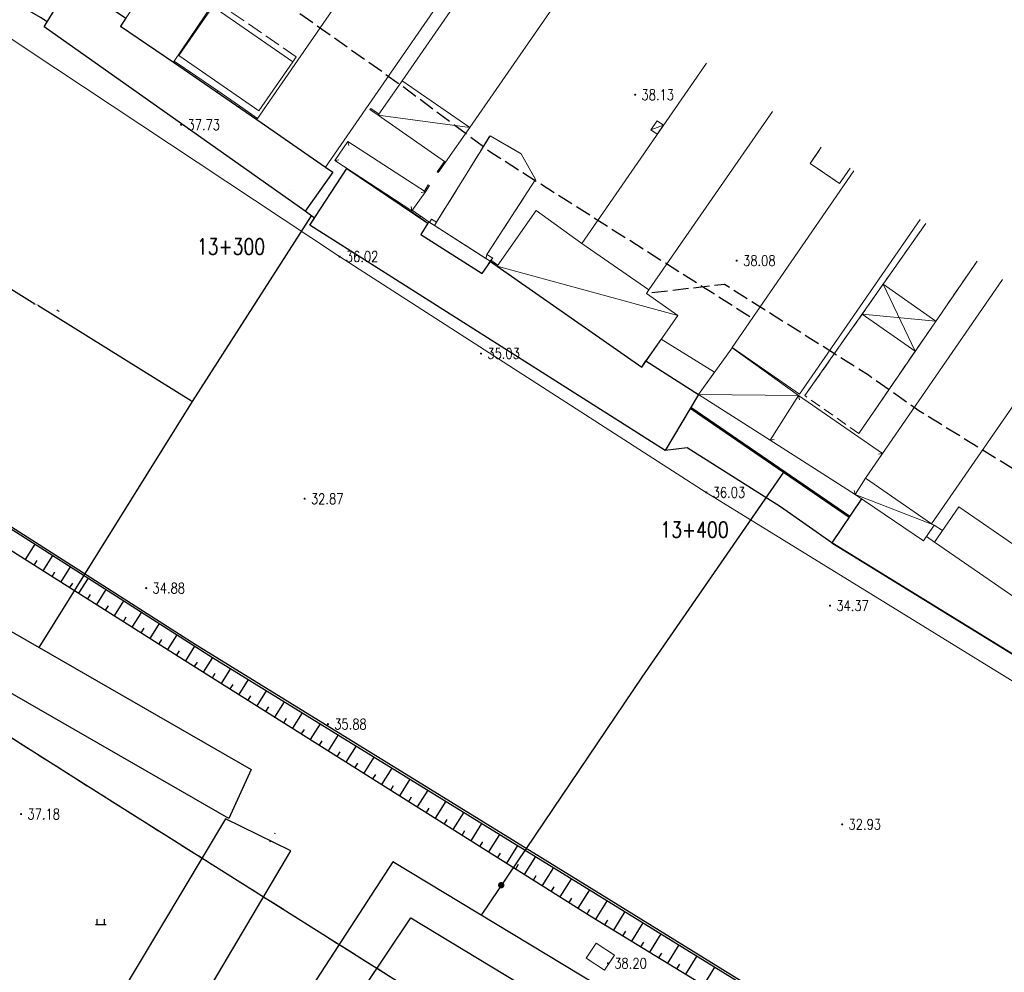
# Model space of a CAD drawing. Extents: x 39508475 to 39522402, y 3783947 to 3795549.
# Tile 217 of 256: x 39519282 to 39519469, y 3790025 to 3790206. Entities that reach past the tile are written whole.
import ezdxf
from ezdxf.enums import TextEntityAlignment as Align

# ---------------------------------------------------------------- set-up
doc = ezdxf.new("R2010")
doc.units = 0
doc.header["$PDSIZE"] = 0.2
doc.linetypes.add('X0', pattern=[4, 3, -1])
doc.linetypes.add('X5', pattern=[3, 2, -1])
doc.layers.get('0').update_dxf_attribs({"linetype": 'CONTINUOUS'})
doc.layers.get('Defpoints').update_dxf_attribs({"linetype": 'CONTINUOUS'})
doc.layers.add('ASSIST', color=7, linetype='CONTINUOUS', plot=False)
for name, color, linetype in [('DLSS', 4, 'CONTINUOUS'), ('DMTZ', 3, 'CONTINUOUS'), ('GCD', 1, 'CONTINUOUS'), ('JCDL_JMDM_F', 231, 'CONTINUOUS'), ('JCDL_JMDX_F', 231, 'CONTINUOUS'), ('JCDL_SXX_F', 5, 'CONTINUOUS'), ('JCDL_ZBM', 3, 'CONTINUOUS'), ('JMD', 6, 'CONTINUOUS'), ('SXSS', 5, 'CONTINUOUS'), ('ZBTZ', 3, 'CONTINUOUS'), ('断面线', 2, 'CONTINUOUS')]:
    doc.layers.add(name, color=color, linetype=linetype)
doc.layers.add('JCDL_SXM', color=5, linetype='CONTINUOUS', lineweight=0)
doc.layers.add('管理边界', color=1, linetype='CONTINUOUS', lineweight=30)
doc.styles.add('HZ', font='rs', dxfattribs={"width": 0.8, "bigfont": 'hztxt'})
doc.styles.get("Standard").update_dxf_attribs({"font": 'txt', "width": 1.1})
doc.linetypes.add('10411', pattern='A,2,[150,AAA.SHX,S=1,R=0,X=0,Y=1],2,[151,AAA.SHX,S=1,R=0,X=0,Y=3],1e-11', length=4)
doc.linetypes.add('10412', pattern='A,2,[158,AAA.SHX,S=1,R=0,X=0,Y=0],2,[151,AAA.SHX,S=1,R=0,X=0,Y=3],1e-12', length=4)
doc.linetypes.add('X4', pattern='A,0,-1e-09,[149,symbolx.shx,S=0.15,R=0,X=0,Y=0],-1.6', length=1.6)
doc.dimstyles.get("Standard").update_dxf_attribs({"dimtxt": 0.18, "dimasz": 0.18, "dimexe": 0.18, "dimexo": 0.0625, "dimgap": 0.09, "dimtad": 0, "dimtih": 1, "dimtoh": 1, "dimdec": 4, "dimzin": 0, "dimdsep": 46, "dimtxsty": 'Standard', "dimcen": 0.09, "dimadec": 0, "dimazin": 0, "dimtfac": 1, "dimtdec": 4, "dimtofl": 0, "dimtmove": 0, "dimatfit": 3, "dimfxl": 1, "dimtolj": 1, "dimtzin": 0, "dimarcsym": 0})

# ---------------------------------------------------------------- blocks, each defined once
blk = doc.blocks.new('9120003')
at = {"color": 0}
for p, q in [((-1, 0), (1, 0)), ((-0.7, 0), (-0.7, 1)), ((0.7, 0), (0.7, 1))]:
    blk.add_line(p, q, dxfattribs=at)
blk = doc.blocks.new('8512002')
blk.add_hatch(color=0).paths.add_polyline_path([(-0.05, 0, 1), (0.05, 0, 1)])
blk = doc.blocks.new('gc200')
at = {"const_width": 0.2}
blk.add_lwpolyline([(-0.1, 0, 1), (0.1, 0, 1)], format="xyb", close=True, dxfattribs=at)
blk = doc.blocks.new('*D332')
at = {"layer": 'Defpoints', "color": 0, "linetype": 'Continuous', "transparency": 16777216}
for p in [(39519255.9, 3790170.15), (39519315.14, 3790133.35), (39519315.14, 3790133.35)]:
    blk.add_point(p, dxfattribs=at)
at = {"layer": '管理边界', "color": 0, "linetype": 'Continuous', "lineweight": -2, "transparency": 16777216}
for p, q in [((39519255.94, 3790170.2), (39519256, 3790170.3)), ((39519256.06, 3790170.05), (39519285.23, 3790151.93)), ((39519314.99, 3790133.44), (39519285.81, 3790151.57)), ((39519315.17, 3790133.4), (39519315.23, 3790133.5))]:
    blk.add_line(p, q, dxfattribs=at)
at = {"layer": '管理边界', "color": 0, "linetype": 'Continuous', "transparency": 16777216}
for points in [[(39519256.07, 3790170.08), (39519256.04, 3790170.03), (39519255.9, 3790170.15)], [(39519315, 3790133.47), (39519314.97, 3790133.42), (39519315.14, 3790133.35)]]:
    blk.add_solid(points, dxfattribs=at)
at = {"layer": '管理边界', "color": 0, "linetype": 'Continuous', "transparency": 16777216, "insert": (39519285.52, 3790151.75), "char_height": 0.18, "attachment_point": 5}
blk.add_mtext('\\A1;69.7381', dxfattribs=at)

msp = doc.modelspace()

# ---------------------------------------------------------------- linework, layer by layer
at = {"layer": 'ASSIST', "linetype": 'X4', "flags": 128}
msp.add_lwpolyline([(39519220.4249, 3790148.93411), (39519226.44684, 3790143.88427), (39519318.97595, 3790084.81765), (39519397.93353, 3790036.1861), (39519493.4512, 3789977.19283), (39519562.60763, 3789933.12469), (39519602.01098, 3789906.10896), (39519628.33954, 3789888.51791), (39519696.86054, 3789822.96705), (39519732.05856, 3789777.24234), (39519791.6452, 3789714.79979), (39519832.88284, 3789671.97832), (39519884.2425, 3789618.86594), (39519957.18975, 3789542.67725), (39520004.00021, 3789493.19343)], dxfattribs=at)
at = {"layer": 'DLSS', "color": 114, "linetype": 'X0', "lineweight": 0, "true_color": 0x009944}
for points in [[(39519361.488, 3790167.411), (39519371.637, 3790183.787), (39519377.564, 3790180.378), (39519380.275, 3790175.50001), (39519371.052, 3790161.26301)], [(39519432.387, 3790178.537), (39519434.50053, 3790181.64501)], [(39519439.95836, 3790177.65321), (39519437.97519, 3790174.73689), (39519432.387, 3790178.537)]]:
    msp.add_lwpolyline(points, dxfattribs=at)
at = {"layer": 'DMTZ', "linetype": 'Continuous'}
for p, q in [((39519283.46647, 3790103.40106), (39519285.30722, 3790106.31032)), ((39519285.15657, 3790102.3317), (39519285.69126, 3790103.17675)), ((39519286.84668, 3790101.26233), (39519288.67884, 3790104.15802)), ((39519290.22689, 3790099.1236), (39519292.05047, 3790102.00572)), ((39519288.53678, 3790100.19296), (39519289.07147, 3790101.03802)), ((39519293.6071, 3790096.98487), (39519295.42209, 3790099.85342)), ((39519291.91699, 3790098.05423), (39519292.45168, 3790098.89929)), ((39519296.98731, 3790094.84613), (39519298.79372, 3790097.70112)), ((39519295.29721, 3790095.9155), (39519295.83189, 3790096.76055)), ((39519300.36752, 3790092.7074), (39519302.16535, 3790095.54882)), ((39519298.67742, 3790093.77677), (39519299.2121, 3790094.62182)), ((39519302.05763, 3790091.63804), (39519302.59231, 3790092.48309)), ((39519303.74773, 3790090.56867), (39519305.53697, 3790093.39652)), ((39519305.43784, 3790089.49931), (39519305.97252, 3790090.34436)), ((39519307.12794, 3790088.42994), (39519308.9086, 3790091.24421)), ((39519308.81805, 3790087.36057), (39519309.35273, 3790088.20563)), ((39519310.50816, 3790086.29121), (39519312.28022, 3790089.09191)), ((39519313.88866, 3790084.15295), (39519315.64644, 3790086.94306)), ((39519312.19826, 3790085.22184), (39519312.73294, 3790086.06689)), ((39519317.27303, 3790082.0208), (39519319.01852, 3790084.79142)), ((39519315.58085, 3790083.08687), (39519316.11388, 3790083.93296)), ((39519320.6574, 3790079.88865), (39519322.42452, 3790082.6936)), ((39519318.96521, 3790080.95472), (39519319.49825, 3790081.80081)), ((39519324.04176, 3790077.7565), (39519325.83051, 3790080.59578)), ((39519322.34958, 3790078.82257), (39519322.88262, 3790079.66866)), ((39519325.73395, 3790076.69042), (39519326.26698, 3790077.53651)), ((39519327.42613, 3790075.62435), (39519329.23651, 3790078.49796)), ((39519329.11831, 3790074.55827), (39519329.65135, 3790075.40436)), ((39519330.8105, 3790073.4922), (39519332.6425, 3790076.40015)), ((39519332.50268, 3790072.42612), (39519333.03572, 3790073.27221)), ((39519334.19486, 3790071.36005), (39519336.0485, 3790074.30233)), ((39519337.57923, 3790069.2279), (39519339.45449, 3790072.20451)), ((39519335.88705, 3790070.29397), (39519336.42008, 3790071.14006)), ((39519340.9636, 3790067.09575), (39519342.86049, 3790070.10669)), ((39519339.27141, 3790068.16182), (39519339.80445, 3790069.00791)), ((39519344.34796, 3790064.9636), (39519346.26648, 3790068.00887)), ((39519342.65578, 3790066.02967), (39519343.18882, 3790066.87576)), ((39519347.73233, 3790062.83145), (39519349.67248, 3790065.91105)), ((39519346.04014, 3790063.89752), (39519346.57318, 3790064.74361)), ((39519351.11669, 3790060.6993), (39519353.07847, 3790063.81323)), ((39519349.42451, 3790061.76537), (39519349.95755, 3790062.61146)), ((39519352.80888, 3790059.63322), (39519353.34192, 3790060.47931)), ((39519354.50106, 3790058.56715), (39519356.48446, 3790061.71541)), ((39519356.19324, 3790057.50107), (39519356.72628, 3790058.34716)), ((39519357.88543, 3790056.435), (39519359.89046, 3790059.61759)), ((39519361.26979, 3790054.30285), (39519363.29645, 3790057.51977)), ((39519359.57761, 3790055.36892), (39519360.11065, 3790056.21501)), ((39519364.65416, 3790052.1707), (39519366.70245, 3790055.42195)), ((39519362.96198, 3790053.23677), (39519363.49501, 3790054.08286)), ((39519368.03853, 3790050.03855), (39519370.10844, 3790053.32413)), ((39519366.34634, 3790051.10462), (39519366.87938, 3790051.95071)), ((39519371.42289, 3790047.9064), (39519373.51444, 3790051.22631)), ((39519369.73071, 3790048.97247), (39519370.26375, 3790049.81856)), ((39519374.80726, 3790045.77425), (39519376.92043, 3790049.12849)), ((39519373.11508, 3790046.84032), (39519373.64811, 3790047.68641)), ((39519378.19163, 3790043.64209), (39519380.32643, 3790047.03067)), ((39519376.49944, 3790044.70817), (39519377.03248, 3790045.55426)), ((39519379.88381, 3790042.57602), (39519380.41685, 3790043.42211)), ((39519381.57599, 3790041.50994), (39519383.73242, 3790044.93285)), ((39519383.26817, 3790040.44387), (39519383.80121, 3790041.28996)), ((39519384.96036, 3790039.37779), (39519387.13842, 3790042.83503)), ((39519388.34472, 3790037.24564), (39519390.54441, 3790040.73721)), ((39519386.65254, 3790038.31172), (39519387.18558, 3790039.15781)), ((39519391.73603, 3790035.12469), (39519393.90007, 3790038.67039)), ((39519390.03691, 3790036.17957), (39519390.56995, 3790037.02566)), ((39519395.15035, 3790033.04084), (39519397.30592, 3790036.57266)), ((39519393.44319, 3790034.08276), (39519393.96415, 3790034.93634)), ((39519398.56467, 3790030.95699), (39519400.70968, 3790034.47151)), ((39519396.85751, 3790031.99891), (39519397.37847, 3790032.85249)), ((39519401.97899, 3790028.87314), (39519404.11296, 3790032.36959)), ((39519400.27183, 3790029.91506), (39519400.79279, 3790030.76864)), ((39519405.3933, 3790026.78928), (39519407.51625, 3790030.26766)), ((39519403.68614, 3790027.83121), (39519404.20711, 3790028.68479)), ((39519407.10046, 3790025.74736), (39519407.62142, 3790026.60094)), ((39519408.80762, 3790024.70543), (39519410.91954, 3790028.16573)), ((39519412.22194, 3790022.62158), (39519414.32282, 3790026.06381))]:
    msp.add_line(p, q, dxfattribs=at)
at = {"layer": 'DMTZ', "linetype": '10411', "flags": 128}
for points in [[(39519287.041, 3790204.482), (39519287.58037, 3790205.37918), (39519286.343, 3790206.257), (39519247.744, 3790228.503), (39519231.66681, 3790238.79913), (39519203.14589, 3790258.42847), (39519196.77351, 3790259.80223)], [(39519583.637, 3790017.514), (39519579.31, 3790018.18), (39519564.936, 3790027.05), (39519503.428, 3790065.35), (39519436.488, 3790106.537), (39519426.764, 3790113.402), (39519409.04772, 3790124.56798), (39519404.89334, 3790124.09548)]]:
    msp.add_lwpolyline(points, dxfattribs=at)
at = {"layer": 'DMTZ', "color": 1, "linetype": 'X0', "flags": 128}
for points in [[(39519420.9555, 3790149.43333), (39519371.99033, 3790180.47332), (39519354.20894, 3790193.73844), (39519304.35856, 3790228.97898)], [(39519590.01022, 3790046.82922), (39519580.74204, 3790052.54849), (39519519.21739, 3790090.85886), (39519453.01608, 3790131.59135), (39519443.42449, 3790138.36287), (39519416.12837, 3790155.56671), (39519401.50313, 3790153.90331)], [(39519201.57424, 3790120.07719), (39519204.0101, 3790118.45409), (39519214.81517, 3790111.33747), (39519297.63029, 3790058.93857), (39519375.13379, 3790010.11138), (39519474.14384, 3789949.68282), (39519538.14346, 3789906.8164), (39519582.38368, 3789871.27324)]]:
    msp.add_lwpolyline(points, dxfattribs=at)
at = {"layer": 'DMTZ', "linetype": '10412', "flags": 128}
msp.add_lwpolyline([(39519404.89334, 3790124.09548), (39519337.466, 3790166.839), (39519338.3237, 3790168.16069), (39519336.578, 3790169.463), (39519287.041, 3790204.482)], dxfattribs=at)
at = {"layer": 'DMTZ', "linetype": 'Continuous', "flags": 128}
for points in [[(39519218.20956, 3790145.04249), (39519220.57862, 3790143.4639), (39519231.08751, 3790136.54235), (39519313.64611, 3790084.30576), (39519390.94459, 3790035.60773), (39519490.31292, 3789974.96051), (39519555.919, 3789931.0181), (39519601.17316, 3789894.66031)], [(39519201.57424, 3790120.07719), (39519204.0101, 3790118.45409), (39519214.81517, 3790111.33747), (39519297.63029, 3790058.93857), (39519375.13379, 3790010.11138), (39519474.14384, 3789949.68282), (39519538.14346, 3789906.8164), (39519582.38368, 3789871.27324)]]:
    msp.add_lwpolyline(points, dxfattribs=at)
at = {"layer": 'JCDL_JMDM_F', "linetype": 'Continuous', "lineweight": 0}
msp.add_lwpolyline([(39519360.002, 3790167.434), (39519371.63799, 3790159.979), (39519370.13054, 3790157.62612), (39519358.49455, 3790165.08112), (39519360.002, 3790167.434)], dxfattribs=at)
at = {"layer": 'JCDL_JMDX_F', "linetype": 'Continuous', "lineweight": 0}
for points in [[(39519311.57709, 3790197.77111), (39519315.69173, 3790194.93038), (39519319.80636, 3790192.08964), (39519323.921, 3790189.24891), (39519327.36412, 3790186.87179)], [(39519311.71913, 3790197.97684), (39519315.83376, 3790195.13611), (39519319.9484, 3790192.29538), (39519324.06304, 3790189.45464), (39519327.50615, 3790187.07752)], [(39519315.69173, 3790194.93038), (39519315.83376, 3790195.13611)], [(39519319.80636, 3790192.08964), (39519319.9484, 3790192.29538)], [(39519323.921, 3790189.24891), (39519324.06304, 3790189.45464)], [(39519344.66095, 3790182.7064), (39519344.81637, 3790181.92164)], [(39519342.15357, 3790179.07355), (39519342.93832, 3790179.22897)], [(39519359.381, 3790173.15399), (39519358.5952, 3790173.00393)], [(39519356.823, 3790169.55399), (39519356.67293, 3790170.33979)], [(39519454.31898, 3790167.15), (39519431.37983, 3790134.47738)], [(39519441.59699, 3790127.30401), (39519464.07809, 3790160.01229)], [(39519452.31569, 3790142.8989), (39519446.24111, 3790155.64456)], [(39519456.2473, 3790148.6191), (39519446.24111, 3790155.64456)], [(39519456.2473, 3790148.6191), (39519442.25271, 3790149.96382)], [(39519452.31569, 3790142.8989), (39519442.25271, 3790149.96382)], [(39519430.191, 3790134.488), (39519430.3495, 3790133.70386)], [(39519424.77714, 3790126.01125), (39519425.55837, 3790126.18351)], [(39519446.12114, 3790123.50669), (39519445.33433, 3790123.362)], [(39519440.90413, 3790115.71141), (39519440.73187, 3790116.49264)]]:
    msp.add_lwpolyline(points, dxfattribs=at)
at = {"layer": 'JCDL_SXM', "linetype": 'Continuous', "lineweight": 0}
msp.add_lwpolyline([(39519207.56288, 3790250), (39519210.20951, 3790248.02105), (39519213.42602, 3790245.54286), (39519216.75426, 3790243.09845), (39519220.51445, 3790240.46214), (39519246.827, 3790225.086), (39519267.309, 3790211.231), (39519283.827, 3790200.133), (39519343.068, 3790160.866), (39519412.676, 3790116.117), (39519499.178, 3790062.826)], dxfattribs=at)
at = {"layer": 'JCDL_SXX_F', "color": 142, "linetype": 'Continuous', "lineweight": 0, "true_color": 0x00a0e9}
msp.add_lwpolyline([(39519289.86517, 3790150.47333), (39519289.44637, 3790150.74647)], dxfattribs=at)
at = {"layer": 'JCDL_ZBM', "linetype": 'Continuous', "lineweight": 0}
for points in [[(39519371.052, 3790161.26301), (39519370.9415, 3790160.8775), (39519370.83198, 3790160.4954), (39519361.066, 3790166.75232), (39519361.277, 3790167.08165), (39519361.488, 3790167.411), (39519371.637, 3790183.787), (39519377.564, 3790180.378), (39519380.275, 3790175.50001), (39519371.052, 3790161.26301)], [(39519432.387, 3790178.537), (39519434.50053, 3790181.64501)], [(39519439.95836, 3790177.65321), (39519437.97519, 3790174.73689), (39519432.387, 3790178.537)]]:
    msp.add_lwpolyline(points, dxfattribs=at)
at = {"layer": 'JMD', "linetype": 'Continuous'}
for p, q in [((39519414.45697, 3790128.76478), (39519414.59817, 3790128.97108)), ((39519418.58314, 3790125.94081), (39519418.72434, 3790126.14712)), ((39519422.7093, 3790123.11685), (39519422.8505, 3790123.32315)), ((39519426.83546, 3790120.29288), (39519426.97666, 3790120.49919)), ((39519430.96163, 3790117.46891), (39519431.10282, 3790117.67522)), ((39519435.08779, 3790114.64495), (39519435.22899, 3790114.85126))]:
    msp.add_line(p, q, dxfattribs=at)
at = {"layer": 'JMD', "linetype": 'Continuous', "lineweight": 0}
for points in [[(39519344.36135, 3790246.26183), (39519311.57709, 3790197.77111), (39519301.51163, 3790204.5763), (39519332.2223, 3790250), (39519338.83228, 3790250), (39519344.36135, 3790246.26183)], [(39519373.73338, 3790226.08946), (39519340.42985, 3790177.85125), (39519327.36412, 3790186.87179), (39519360.91335, 3790235.4659)], [(39519367.78399, 3790185.35), (39519354.97926, 3790194.19892), (39519375.91505, 3790224.49381)], [(39519388.48275, 3790215.30192), (39519367.78399, 3790185.35)], [(39519334.202, 3790197.813), (39519327.77252, 3790188.50027), (39519312.57352, 3790199.00327), (39519319.003, 3790208.316), (39519334.202, 3790197.813)], [(39519425.22796, 3790188.42687), (39519401.792, 3790154.535), (39519389.041, 3790163.36001), (39519412.68813, 3790197.59837)], [(39519367.78399, 3790185.35), (39519363.207, 3790178.781), (39519350.43645, 3790187.67898), (39519354.97926, 3790194.19892), (39519367.78399, 3790185.35)], [(39519348.84915, 3790188.77453), (39519348.99116, 3790188.98028)], [(39519348.99116, 3790188.98028), (39519350.57846, 3790187.88473)], [(39519348.84915, 3790188.77453), (39519350.43645, 3790187.67898)], [(39519349.6428, 3790188.22676), (39519349.78481, 3790188.43251)], [(39519350.43645, 3790187.67898), (39519350.57846, 3790187.88473)], [(39519350.43645, 3790187.67898), (39519367.78399, 3790185.35)], [(39519404.53388, 3790185.79194), (39519403.36797, 3790184.10382), (39519402.179, 3790184.925), (39519403.361, 3790186.602), (39519404.53388, 3790185.79194)], [(39519402.179, 3790184.925), (39519404.53388, 3790185.79194)], [(39519359.381, 3790173.15399), (39519356.823, 3790169.55399), (39519342.15357, 3790179.07355), (39519344.66095, 3790182.7064), (39519359.381, 3790173.15399)], [(39519361.61232, 3790176.94254), (39519363.00232, 3790178.92455)], [(39519361.817, 3790176.79899), (39519363.207, 3790178.781)], [(39519362.512, 3790177.79), (39519362.30732, 3790177.93354)], [(39519363.207, 3790178.781), (39519363.00232, 3790178.92455)], [(39519361.817, 3790176.79899), (39519361.61232, 3790176.94254)], [(39519417.59499, 3790143.62499), (39519440.68987, 3790177.11818)], [(39519359.16784, 3790173.28462), (39519359.90385, 3790174.48563)], [(39519359.381, 3790173.15399), (39519360.11701, 3790174.355)], [(39519360.11701, 3790174.355), (39519359.90385, 3790174.48563)], [(39519359.381, 3790173.15399), (39519359.16784, 3790173.28462)], [(39519359.749, 3790173.7545), (39519359.53585, 3790173.88513)], [(39519356.88856, 3790169.64626), (39519356.74376, 3790169.44247)], [(39519359.85719, 3790167.2302), (39519356.74376, 3790169.44247)], [(39519360.002, 3790167.434), (39519356.88856, 3790169.64626)], [(39519358.41415, 3790168.56225), (39519358.26934, 3790168.35846)], [(39519401.792, 3790154.535), (39519401.31, 3790153.836), (39519407.24199, 3790149.701), (39519400.42081, 3790139.91545), (39519372.99055, 3790159.03618), (39519380.364, 3790169.61399), (39519389.041, 3790163.36001), (39519401.792, 3790154.535)], [(39519360.002, 3790167.434), (39519359.85719, 3790167.2302)], [(39519361.488, 3790167.411), (39519360.542, 3790167.942), (39519360.1541, 3790167.33655), (39519361.066, 3790166.75232), (39519361.488, 3790167.411)], [(39519360.542, 3790167.942), (39519360.1541, 3790167.33655)], [(39519361.066, 3790166.75232), (39519360.1541, 3790167.33655)], [(39519361.488, 3790167.411), (39519361.066, 3790166.75232)], [(39519453.24884, 3790167.93269), (39519430.385, 3790134.787), (39519417.59499, 3790143.62499)], [(39519371.052, 3790161.263), (39519372.157, 3790160.548), (39519371.63799, 3790159.979), (39519370.83198, 3790160.4954), (39519371.052, 3790161.263)], [(39519371.052, 3790161.263), (39519370.83198, 3790160.4954)], [(39519370.83198, 3790160.4954), (39519371.63799, 3790159.979)], [(39519372.157, 3790160.548), (39519371.63799, 3790159.979)], [(39519371.63799, 3790159.979), (39519371.78096, 3790160.18409)], [(39519371.63799, 3790159.979), (39519372.99055, 3790159.03618)], [(39519371.78096, 3790160.18409), (39519373.13352, 3790159.24127)], [(39519372.31427, 3790159.50759), (39519372.45724, 3790159.71268)], [(39519372.99055, 3790159.03618), (39519373.13352, 3790159.24127)], [(39519372.99055, 3790159.03618), (39519407.24199, 3790149.701)], [(39519481.18669, 3790147.49924), (39519455.43, 3790110.18801), (39519442.878, 3790118.802), (39519468.87001, 3790156.50753)], [(39519401.21926, 3790141.06088), (39519404.11907, 3790145.22089), (39519414.20685, 3790138.91546), (39519411.17369, 3790134.69937), (39519401.21926, 3790141.06088)], [(39519417.55938, 3790143.57548), (39519430.191, 3790134.488), (39519424.77714, 3790126.01125), (39519411.17369, 3790134.69937), (39519417.55938, 3790143.57548)], [(39519411.17369, 3790134.69937), (39519430.191, 3790134.488)], [(39519446.12114, 3790123.50669), (39519442.878, 3790118.802), (39519440.90413, 3790115.71141), (39519424.77714, 3790126.01125), (39519430.191, 3790134.488), (39519446.12114, 3790123.50669)], [(39519440.90413, 3790115.71141), (39519442.878, 3790118.802), (39519455.43, 3790110.18801), (39519455.89224, 3790109.87529), (39519453.895, 3790106.923), (39519440.90413, 3790115.71141)], [(39519440.90413, 3790115.71141), (39519455.89224, 3790109.87529)], [(39519460.60501, 3790113.381), (39519488.867, 3790093.89), (39519484.25588, 3790087.20388), (39519455.985, 3790106.701), (39519460.60501, 3790113.381)], [(39519455.89224, 3790109.87529), (39519457.5214, 3790108.92247), (39519455.985, 3790106.701), (39519454.44816, 3790107.74067), (39519455.89224, 3790109.87529)], [(39519330.90837, 3790051.30592), (39519330.69509, 3790051.43635)], [(39519329.98347, 3790049.79352), (39519329.77019, 3790049.92395)], [(39519391.78874, 3790030.61692), (39519395.23047, 3790028.3106), (39519393.7156, 3790026.04997), (39519393.34041, 3790025.44474), (39519389.87771, 3790027.76509), (39519391.78874, 3790030.61692)]]:
    msp.add_lwpolyline(points, dxfattribs=at)
at = {"layer": 'JMD', "linetype": 'Continuous', "flags": 128}
for points in [[(39519300.56564, 3790207.41672), (39519302.53282, 3790206.08672), (39519301.51163, 3790204.5763), (39519311.57709, 3790197.77111), (39519327.36412, 3790186.87179), (39519340.42985, 3790177.85125), (39519341.81543, 3790176.87174), (39519336.578, 3790169.463), (39519287.041, 3790204.482), (39519291.92736, 3790212.60991)], [(39519411.17362, 3790134.69927), (39519404.89334, 3790124.09548), (39519337.466, 3790166.839), (39519344.44183, 3790177.58861), (39519359.85719, 3790167.2302), (39519358.49455, 3790165.08112), (39519370.13054, 3790157.62612), (39519371.72727, 3790159.91677), (39519372.99055, 3790159.03618), (39519400.42081, 3790139.91545), (39519401.21926, 3790141.06088)], [(39519245.72577, 3790098.14783), (39519249.94378, 3790107.44014), (39519326.30118, 3790063.56477), (39519322.08316, 3790054.27246)]]:
    msp.add_lwpolyline(points, close=True, dxfattribs=at)
at = {"layer": 'JMD', "linetype": 'X0', "lineweight": 0}
msp.add_lwpolyline([(39519334.20201, 3790197.81302), (39519334.84718, 3790198.74664), (39519319.64816, 3790209.24962), (39519319.003, 3790208.316)], dxfattribs=at)
at = {"layer": 'JMD', "linetype": 'X5', "lineweight": 0}
for points in [[(39519441.59699, 3790127.30401), (39519431.37983, 3790134.47738), (39519454.31898, 3790167.15)], [(39519464.07809, 3790160.01229), (39519441.59699, 3790127.30401)]]:
    msp.add_lwpolyline(points, dxfattribs=at)
at = {"layer": 'JMD', "color": 7, "linetype": 'Continuous', "flags": 128}
msp.add_lwpolyline([(39519409.61963, 3790132.07547), (39519439.79406, 3790111.42396)], dxfattribs=at)
at = {"layer": 'JMD', "linetype": 'Continuous', "flags": 128}
for points in [[(39519409.74731, 3790132.29104), (39519439.93414, 3790111.63103)], [(39519300.79745, 3789992.34189), (39519333.84816, 3790048.11479), (39519321.41649, 3790054.20577), (39519289.04127, 3790000.04039)], [(39519395.85692, 3789930.09251), (39519437.49122, 3789995.11429), (39519353.19849, 3790046.02523), (39519313.05414, 3789984.31564)], [(39519329.65011, 3789995.15161), (39519356.59786, 3790035.41173), (39519397.58683, 3790010.60356), (39519393.47377, 3790004.08256), (39519421.27252, 3789986.36244), (39519395.06346, 3789946.16159), (39519326.91751, 3789989.44815), (39519329.65011, 3789995.15161)]]:
    msp.add_lwpolyline(points, dxfattribs=at)
at = {"layer": 'JMD', "linetype": 'Continuous', "elevation": 36.662, "flags": 128}
msp.add_lwpolyline([(39519442.13241, 3790114.88047), (39519436.488, 3790106.537), (39519503.383, 3790065.375), (39519564.936, 3790027.05), (39519568.39407, 3790032.34848)], dxfattribs=at)
at = {"layer": 'SXSS', "linetype": 'Continuous', "flags": 128}
msp.add_lwpolyline([(39519217.13077, 3790151.43122), (39519223.15271, 3790146.38138), (39519315.68183, 3790087.31475), (39519394.63941, 3790038.68321), (39519490.15708, 3789979.68994), (39519559.31351, 3789935.6218), (39519598.71686, 3789908.60607), (39519625.04542, 3789891.01502), (39519693.56641, 3789825.46415), (39519728.76444, 3789779.73945), (39519788.35108, 3789717.2969), (39519829.58872, 3789674.47542), (39519880.94838, 3789621.36304), (39519953.89562, 3789545.17436), (39519999.34908, 3789496.96454)], dxfattribs=at)
at = {"layer": '断面线', "linetype": 'Continuous', "flags": 128}
for points in [[(39519337.70754, 3790168.62035), (39519315.13958, 3790133.34729), (39519286.02485, 3790086.70776)], [(39519427.31925, 3790119.96177), (39519400.42592, 3790081.07794), (39519369.92969, 3790035.91995)]]:
    msp.add_lwpolyline(points, dxfattribs=at)

# ---------------------------------------------------------------- block references
at = {"layer": 'DLSS'}
for p in [(39519333.50098, 3790173.47981), (39519423.84763, 3790110.1337)]:
    msp.add_blockref('8512002', p, dxfattribs=at)
at = {"layer": 'GCD', "linetype": 'Continuous'}
ref = msp.add_blockref('gc200', (39519399.1806, 3790191.576, 38.13), dxfattribs=at)
ref.add_attrib('height', '38.13', dxfattribs={"linetype": 'Continuous', "height": 2, "style": 'HZ', "width": 0.8}).set_placement((39519400.3806, 3790191.576, 38.13), align=Align.MIDDLE_LEFT)
ref = msp.add_blockref('gc200', (39519313.019, 3790185.875, 37.729), dxfattribs=at)
ref.add_attrib('height', '37.73', dxfattribs={"linetype": 'Continuous', "height": 2, "style": 'HZ', "width": 0.8}).set_placement((39519314.219, 3790185.875, 37.729), align=Align.MIDDLE_LEFT)
ref = msp.add_blockref('gc200', (39519343.068, 3790160.866, 36.017), dxfattribs=at)
ref.add_attrib('height', '36.02', dxfattribs={"linetype": 'Continuous', "height": 2, "style": 'HZ', "width": 0.8}).set_placement((39519344.268, 3790160.866, 36.017), align=Align.MIDDLE_LEFT)
ref = msp.add_blockref('gc200', (39519418.4472, 3790160.101, 38.08), dxfattribs=at)
ref.add_attrib('height', '38.08', dxfattribs={"linetype": 'Continuous', "height": 2, "style": 'HZ', "width": 0.8}).set_placement((39519419.6472, 3790160.101, 38.08), align=Align.MIDDLE_LEFT)
ref = msp.add_blockref('gc200', (39519369.9227, 3790142.47, 35.031), dxfattribs=at)
ref.add_attrib('height', '35.03', dxfattribs={"linetype": 'Continuous', "height": 2, "style": 'HZ', "width": 0.8}).set_placement((39519371.1227, 3790142.47, 35.031), align=Align.MIDDLE_LEFT)
ref = msp.add_blockref('gc200', (39519412.676, 3790116.117, 36.029), dxfattribs=at)
ref.add_attrib('height', '36.03', dxfattribs={"linetype": 'Continuous', "height": 2, "style": 'HZ', "width": 0.8}).set_placement((39519413.876, 3790116.117, 36.029), align=Align.MIDDLE_LEFT)
ref = msp.add_blockref('gc200', (39519336.448, 3790114.911, 32.866), dxfattribs=at)
ref.add_attrib('height', '32.87', dxfattribs={"linetype": 'Continuous', "height": 2, "style": 'HZ', "width": 0.8}).set_placement((39519337.648, 3790114.911, 32.866), align=Align.MIDDLE_LEFT)
ref = msp.add_blockref('gc200', (39519306.384, 3790097.954, 34.875), dxfattribs=at)
ref.add_attrib('height', '34.88', dxfattribs={"linetype": 'Continuous', "height": 2, "style": 'HZ', "width": 0.8}).set_placement((39519307.584, 3790097.954, 34.875), align=Align.MIDDLE_LEFT)
ref = msp.add_blockref('gc200', (39519436.139, 3790094.628, 34.365), dxfattribs=at)
ref.add_attrib('height', '34.37', dxfattribs={"linetype": 'Continuous', "height": 2, "style": 'HZ', "width": 0.8}).set_placement((39519437.339, 3790094.628, 34.365), align=Align.MIDDLE_LEFT)
ref = msp.add_blockref('gc200', (39519340.8662, 3790072.148, 35.878), dxfattribs=at)
ref.add_attrib('height', '35.88', dxfattribs={"linetype": 'Continuous', "height": 2, "style": 'HZ', "width": 0.8}).set_placement((39519342.0662, 3790072.148, 35.878), align=Align.MIDDLE_LEFT)
ref = msp.add_blockref('gc200', (39519282.6484, 3790055.087, 37.18), dxfattribs=at)
ref.add_attrib('height', '37.18', dxfattribs={"linetype": 'Continuous', "height": 2, "style": 'HZ', "width": 0.8}).set_placement((39519283.8484, 3790055.087, 37.18), align=Align.MIDDLE_LEFT)
ref = msp.add_blockref('gc200', (39519438.46, 3790053.138, 32.929), dxfattribs=at)
ref.add_attrib('height', '32.93', dxfattribs={"linetype": 'Continuous', "height": 2, "style": 'HZ', "width": 0.8}).set_placement((39519439.66, 3790053.138, 32.929), align=Align.MIDDLE_LEFT)
ref = msp.add_blockref('gc200', (39519394.009, 3790026.755, 38.196), dxfattribs=at)
ref.add_attrib('height', '38.20', dxfattribs={"linetype": 'Continuous', "height": 2, "style": 'HZ', "width": 0.8}).set_placement((39519395.209, 3790026.755, 38.196), align=Align.MIDDLE_LEFT)
at = {"layer": 'ZBTZ'}
msp.add_blockref('9120003', (39519297.78614, 3790034.13914), dxfattribs=at)
at = {"layer": '断面线', "linetype": 'Continuous', "xscale": 3, "yscale": 3, "zscale": 3}
msp.add_blockref('gc200', (39519373.75553, 3790041.58515), dxfattribs=at)

# ---------------------------------------------------------------- texts
at = {"layer": '断面线', "linetype": 'Continuous', "style": 'HZ', "width": 0.8}
for s, p in [('13+300', (39519328.95366, 3790162.77486)), ('13+400', (39519416.91531, 3790109.06605))]:
    msp.add_text(s, height=3, dxfattribs=at).set_placement(p, align=Align.MIDDLE_RIGHT)

# ---------------------------------------------------------------- dimensions: what is measured, and where the dimension line sits
at = {"layer": '管理边界', "color": 1, "linetype": 'Continuous'}
dim = msp.add_aligned_dim(p1=(39519255.90235, 3790170.14889), p2=(39519315.13958, 3790133.34729), distance=0, dimstyle='Standard', dxfattribs=at)
dim.commit()
dim.dimension.update_dxf_attribs({"geometry": '*D332', "text_midpoint": (39519285.52097, 3790151.74809)})

doc.saveas('drawing.dxf')
